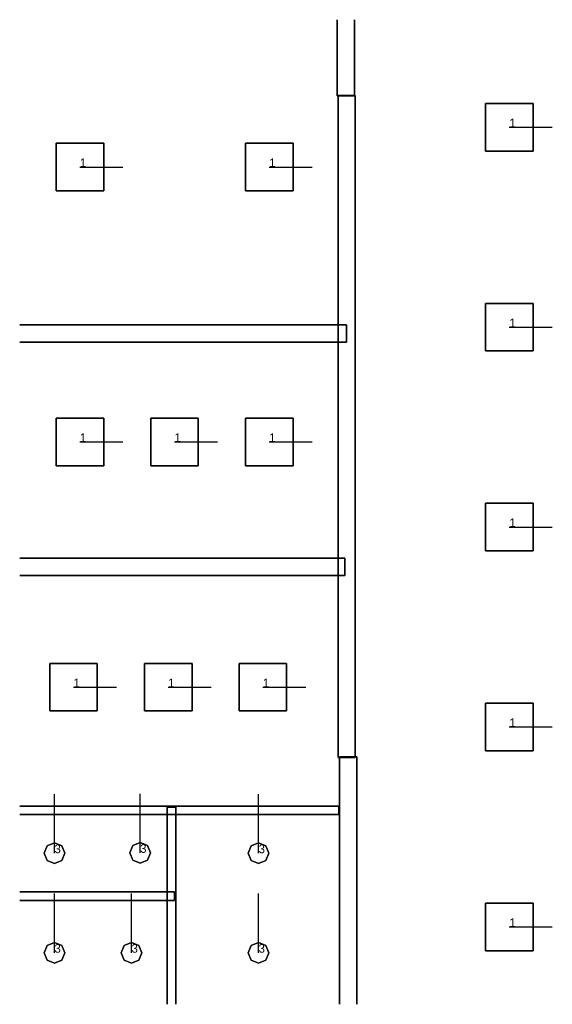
# Model space of a CAD drawing. Extents: x 84842 to 173860, y -489104 to -477254.
# Tile 1 of 6: x 84842 to 91034, y -489104 to -477654. Entities that reach past the tile are written whole.
import ezdxf

# ---------------------------------------------------------------- set-up
doc = ezdxf.new("R2010")
doc.units = 0
doc.header["$MEASUREMENT"] = 0
for name, color, linetype in [('DLXFURN', 5, 'Continuous'), ('DLXLUM', 2, 'Continuous'), ('DLXLUMEX', 2, 'Continuous')]:
    doc.layers.add(name, color=color, linetype=linetype)

# ---------------------------------------------------------------- blocks, each defined once
blk = doc.blocks.new('*U0')
for p, q in [((276.5, 276.5), (-276.5, 276.5)), ((-276.5, 276.5), (-276.5, -276.5)), ((-276.5, 276.5), (-276.5, -276.5)), ((-276.5, -276.5), (-276.5, 276.5)), ((-276.5, 276.5), (-276.5, 276.5)), ((276.5, 276.5), (-276.5, 276.5)), ((-276.5, 276.5), (-276.5, 276.5)), ((-276.5, 276.5), (276.5, 276.5)), ((-276.5, -276.5), (-276.5, 276.5)), ((-276.5, 276.5), (276.5, 276.5)), ((276.5, -276.5), (276.5, 276.5)), ((276.5, 276.5), (276.5, 276.5)), ((276.5, -276.5), (276.5, 276.5)), ((276.5, 276.5), (276.5, 276.5)), ((276.5, 276.5), (276.5, -276.5)), ((276.5, 276.5), (276.5, -276.5)), ((-276.5, -276.5), (276.5, -276.5)), ((-276.5, -276.5), (-276.5, -276.5)), ((-276.5, -276.5), (276.5, -276.5)), ((276.5, -276.5), (-276.5, -276.5)), ((-276.5, -276.5), (-276.5, -276.5)), ((276.5, -276.5), (-276.5, -276.5)), ((276.5, -276.5), (276.5, -276.5)), ((276.5, -276.5), (276.5, -276.5))]:
    blk.add_line(p, q)
at = {"color": 1}
blk.add_line((0, 0), (500, 0), dxfattribs=at)
at = {"layer": 'DLXLUMEX', "color": 7}
blk.add_text('1', height=100, dxfattribs=at).set_placement((0, 0))
blk = doc.blocks.new('*U51')
for p, q in [((276.5, 276.5), (-276.5, 276.5)), ((-276.5, 276.5), (-276.5, -276.5)), ((-276.5, 276.5), (-276.5, -276.5)), ((-276.5, -276.5), (-276.5, 276.5)), ((-276.5, 276.5), (-276.5, 276.5)), ((276.5, 276.5), (-276.5, 276.5)), ((-276.5, 276.5), (-276.5, 276.5)), ((-276.5, 276.5), (276.5, 276.5)), ((-276.5, -276.5), (-276.5, 276.5)), ((-276.5, 276.5), (276.5, 276.5)), ((276.5, -276.5), (276.5, 276.5)), ((276.5, 276.5), (276.5, 276.5)), ((276.5, -276.5), (276.5, 276.5)), ((276.5, 276.5), (276.5, 276.5)), ((276.5, 276.5), (276.5, -276.5)), ((276.5, 276.5), (276.5, -276.5)), ((-276.5, -276.5), (276.5, -276.5)), ((-276.5, -276.5), (-276.5, -276.5)), ((-276.5, -276.5), (276.5, -276.5)), ((276.5, -276.5), (-276.5, -276.5)), ((-276.5, -276.5), (-276.5, -276.5)), ((276.5, -276.5), (-276.5, -276.5)), ((276.5, -276.5), (276.5, -276.5)), ((276.5, -276.5), (276.5, -276.5))]:
    blk.add_line(p, q)
at = {"color": 1}
blk.add_line((0, 0), (500, 0), dxfattribs=at)
at = {"layer": 'DLXLUMEX', "color": 7}
blk.add_text('1', height=100, dxfattribs=at).set_placement((0, 0))
blk = doc.blocks.new('*U62')
for p, q in [((276.5, 276.5), (-276.5, 276.5)), ((-276.5, 276.5), (-276.5, -276.5)), ((-276.5, 276.5), (-276.5, -276.5)), ((-276.5, -276.5), (-276.5, 276.5)), ((-276.5, 276.5), (-276.5, 276.5)), ((276.5, 276.5), (-276.5, 276.5)), ((-276.5, 276.5), (-276.5, 276.5)), ((-276.5, 276.5), (276.5, 276.5)), ((-276.5, -276.5), (-276.5, 276.5)), ((-276.5, 276.5), (276.5, 276.5)), ((276.5, -276.5), (276.5, 276.5)), ((276.5, 276.5), (276.5, 276.5)), ((276.5, -276.5), (276.5, 276.5)), ((276.5, 276.5), (276.5, 276.5)), ((276.5, 276.5), (276.5, -276.5)), ((276.5, 276.5), (276.5, -276.5)), ((-276.5, -276.5), (276.5, -276.5)), ((-276.5, -276.5), (-276.5, -276.5)), ((-276.5, -276.5), (276.5, -276.5)), ((276.5, -276.5), (-276.5, -276.5)), ((-276.5, -276.5), (-276.5, -276.5)), ((276.5, -276.5), (-276.5, -276.5)), ((276.5, -276.5), (276.5, -276.5)), ((276.5, -276.5), (276.5, -276.5))]:
    blk.add_line(p, q)
at = {"color": 1}
blk.add_line((0, 0), (500, 0), dxfattribs=at)
at = {"layer": 'DLXLUMEX', "color": 7}
blk.add_text('1', height=100, dxfattribs=at).set_placement((0, 0))
blk = doc.blocks.new('*U73')
for p, q in [((276.5, 276.5), (-276.5, 276.5)), ((-276.5, 276.5), (-276.5, -276.5)), ((-276.5, 276.5), (-276.5, -276.5)), ((-276.5, -276.5), (-276.5, 276.5)), ((-276.5, 276.5), (-276.5, 276.5)), ((276.5, 276.5), (-276.5, 276.5)), ((-276.5, 276.5), (-276.5, 276.5)), ((-276.5, 276.5), (276.5, 276.5)), ((-276.5, -276.5), (-276.5, 276.5)), ((-276.5, 276.5), (276.5, 276.5)), ((276.5, -276.5), (276.5, 276.5)), ((276.5, 276.5), (276.5, 276.5)), ((276.5, -276.5), (276.5, 276.5)), ((276.5, 276.5), (276.5, 276.5)), ((276.5, 276.5), (276.5, -276.5)), ((276.5, 276.5), (276.5, -276.5)), ((-276.5, -276.5), (276.5, -276.5)), ((-276.5, -276.5), (-276.5, -276.5)), ((-276.5, -276.5), (276.5, -276.5)), ((276.5, -276.5), (-276.5, -276.5)), ((-276.5, -276.5), (-276.5, -276.5)), ((276.5, -276.5), (-276.5, -276.5)), ((276.5, -276.5), (276.5, -276.5)), ((276.5, -276.5), (276.5, -276.5))]:
    blk.add_line(p, q)
at = {"color": 1}
blk.add_line((0, 0), (500, 0), dxfattribs=at)
at = {"layer": 'DLXLUMEX', "color": 7}
blk.add_text('1', height=100, dxfattribs=at).set_placement((0, 0))
blk = doc.blocks.new('*U84')
for p, q in [((276.5, 276.5), (-276.5, 276.5)), ((-276.5, 276.5), (-276.5, -276.5)), ((-276.5, 276.5), (-276.5, -276.5)), ((-276.5, -276.5), (-276.5, 276.5)), ((-276.5, 276.5), (-276.5, 276.5)), ((276.5, 276.5), (-276.5, 276.5)), ((-276.5, 276.5), (-276.5, 276.5)), ((-276.5, 276.5), (276.5, 276.5)), ((-276.5, -276.5), (-276.5, 276.5)), ((-276.5, 276.5), (276.5, 276.5)), ((276.5, -276.5), (276.5, 276.5)), ((276.5, 276.5), (276.5, 276.5)), ((276.5, -276.5), (276.5, 276.5)), ((276.5, 276.5), (276.5, 276.5)), ((276.5, 276.5), (276.5, -276.5)), ((276.5, 276.5), (276.5, -276.5)), ((-276.5, -276.5), (276.5, -276.5)), ((-276.5, -276.5), (-276.5, -276.5)), ((-276.5, -276.5), (276.5, -276.5)), ((276.5, -276.5), (-276.5, -276.5)), ((-276.5, -276.5), (-276.5, -276.5)), ((276.5, -276.5), (-276.5, -276.5)), ((276.5, -276.5), (276.5, -276.5)), ((276.5, -276.5), (276.5, -276.5))]:
    blk.add_line(p, q)
at = {"color": 1}
blk.add_line((0, 0), (500, 0), dxfattribs=at)
at = {"layer": 'DLXLUMEX', "color": 7}
blk.add_text('1', height=100, dxfattribs=at).set_placement((0, 0))
blk = doc.blocks.new('*U49')
for p, q in [((276.5, 276.5), (-276.5, 276.5)), ((-276.5, 276.5), (-276.5, -276.5)), ((-276.5, 276.5), (-276.5, -276.5)), ((-276.5, -276.5), (-276.5, 276.5)), ((-276.5, 276.5), (-276.5, 276.5)), ((-276.5, 276.5), (-276.5, 276.5)), ((-276.5, 276.5), (276.5, 276.5)), ((276.5, 276.5), (-276.5, 276.5)), ((-276.5, -276.5), (-276.5, 276.5)), ((-276.5, 276.5), (276.5, 276.5)), ((276.5, -276.5), (276.5, 276.5)), ((276.5, 276.5), (276.5, 276.5)), ((276.5, -276.5), (276.5, 276.5)), ((276.5, 276.5), (276.5, 276.5)), ((276.5, 276.5), (276.5, -276.5)), ((276.5, 276.5), (276.5, -276.5)), ((-276.5, -276.5), (276.5, -276.5)), ((-276.5, -276.5), (-276.5, -276.5)), ((-276.5, -276.5), (276.5, -276.5)), ((276.5, -276.5), (-276.5, -276.5)), ((-276.5, -276.5), (-276.5, -276.5)), ((276.5, -276.5), (-276.5, -276.5)), ((276.5, -276.5), (276.5, -276.5)), ((276.5, -276.5), (276.5, -276.5))]:
    blk.add_line(p, q)
at = {"color": 1}
blk.add_line((0, 0), (500, 0), dxfattribs=at)
at = {"layer": 'DLXLUMEX', "color": 7}
blk.add_text('1', height=100, dxfattribs=at).set_placement((0, 0))
blk = doc.blocks.new('*U50')
for p, q in [((276.5, 276.5), (-276.5, 276.5)), ((-276.5, 276.5), (-276.5, -276.5)), ((-276.5, 276.5), (-276.5, -276.5)), ((-276.5, -276.5), (-276.5, 276.5)), ((-276.5, 276.5), (-276.5, 276.5)), ((276.5, 276.5), (-276.5, 276.5)), ((-276.5, 276.5), (-276.5, 276.5)), ((-276.5, 276.5), (276.5, 276.5)), ((-276.5, -276.5), (-276.5, 276.5)), ((-276.5, 276.5), (276.5, 276.5)), ((276.5, -276.5), (276.5, 276.5)), ((276.5, 276.5), (276.5, 276.5)), ((276.5, -276.5), (276.5, 276.5)), ((276.5, 276.5), (276.5, 276.5)), ((276.5, 276.5), (276.5, -276.5)), ((276.5, 276.5), (276.5, -276.5)), ((-276.5, -276.5), (276.5, -276.5)), ((-276.5, -276.5), (-276.5, -276.5)), ((-276.5, -276.5), (276.5, -276.5)), ((276.5, -276.5), (-276.5, -276.5)), ((-276.5, -276.5), (-276.5, -276.5)), ((276.5, -276.5), (-276.5, -276.5)), ((276.5, -276.5), (276.5, -276.5)), ((276.5, -276.5), (276.5, -276.5))]:
    blk.add_line(p, q)
at = {"color": 1}
blk.add_line((0, 0), (500, 0), dxfattribs=at)
at = {"layer": 'DLXLUMEX', "color": 7}
blk.add_text('1', height=100, dxfattribs=at).set_placement((0, 0))
blk = doc.blocks.new('*U52')
for p, q in [((276.5, 276.5), (-276.5, 276.5)), ((-276.5, 276.5), (-276.5, -276.5)), ((-276.5, 276.5), (-276.5, -276.5)), ((-276.5, -276.5), (-276.5, 276.5)), ((-276.5, 276.5), (-276.5, 276.5)), ((-276.5, 276.5), (-276.5, 276.5)), ((-276.5, 276.5), (276.5, 276.5)), ((276.5, 276.5), (-276.5, 276.5)), ((-276.5, -276.5), (-276.5, 276.5)), ((-276.5, 276.5), (276.5, 276.5)), ((276.5, -276.5), (276.5, 276.5)), ((276.5, 276.5), (276.5, 276.5)), ((276.5, -276.5), (276.5, 276.5)), ((276.5, 276.5), (276.5, 276.5)), ((276.5, 276.5), (276.5, -276.5)), ((276.5, 276.5), (276.5, -276.5)), ((-276.5, -276.5), (276.5, -276.5)), ((-276.5, -276.5), (-276.5, -276.5)), ((-276.5, -276.5), (276.5, -276.5)), ((276.5, -276.5), (-276.5, -276.5)), ((-276.5, -276.5), (-276.5, -276.5)), ((276.5, -276.5), (-276.5, -276.5)), ((276.5, -276.5), (276.5, -276.5)), ((276.5, -276.5), (276.5, -276.5))]:
    blk.add_line(p, q)
at = {"color": 1}
blk.add_line((0, 0), (500, 0), dxfattribs=at)
at = {"layer": 'DLXLUMEX', "color": 7}
blk.add_text('1', height=100, dxfattribs=at).set_placement((0, 0))
blk = doc.blocks.new('*U53')
for p, q in [((276.5, 276.5), (-276.5, 276.5)), ((-276.5, 276.5), (-276.5, -276.5)), ((-276.5, 276.5), (-276.5, -276.5)), ((-276.5, -276.5), (-276.5, 276.5)), ((-276.5, 276.5), (-276.5, 276.5)), ((-276.5, 276.5), (-276.5, 276.5)), ((-276.5, 276.5), (276.5, 276.5)), ((276.5, 276.5), (-276.5, 276.5)), ((-276.5, -276.5), (-276.5, 276.5)), ((-276.5, 276.5), (276.5, 276.5)), ((276.5, -276.5), (276.5, 276.5)), ((276.5, 276.5), (276.5, 276.5)), ((276.5, -276.5), (276.5, 276.5)), ((276.5, 276.5), (276.5, 276.5)), ((276.5, 276.5), (276.5, -276.5)), ((276.5, 276.5), (276.5, -276.5)), ((-276.5, -276.5), (276.5, -276.5)), ((-276.5, -276.5), (-276.5, -276.5)), ((-276.5, -276.5), (276.5, -276.5)), ((276.5, -276.5), (-276.5, -276.5)), ((-276.5, -276.5), (-276.5, -276.5)), ((276.5, -276.5), (-276.5, -276.5)), ((276.5, -276.5), (276.5, -276.5)), ((276.5, -276.5), (276.5, -276.5))]:
    blk.add_line(p, q)
at = {"color": 1}
blk.add_line((0, 0), (500, 0), dxfattribs=at)
at = {"layer": 'DLXLUMEX', "color": 7}
blk.add_text('1', height=100, dxfattribs=at).set_placement((0, 0))
blk = doc.blocks.new('*U54')
for p, q in [((276.5, 276.5), (-276.5, 276.5)), ((-276.5, 276.5), (-276.5, -276.5)), ((-276.5, 276.5), (-276.5, -276.5)), ((-276.5, -276.5), (-276.5, 276.5)), ((-276.5, 276.5), (-276.5, 276.5)), ((276.5, 276.5), (-276.5, 276.5)), ((-276.5, 276.5), (-276.5, 276.5)), ((-276.5, 276.5), (276.5, 276.5)), ((-276.5, -276.5), (-276.5, 276.5)), ((-276.5, 276.5), (276.5, 276.5)), ((276.5, -276.5), (276.5, 276.5)), ((276.5, 276.5), (276.5, 276.5)), ((276.5, -276.5), (276.5, 276.5)), ((276.5, 276.5), (276.5, 276.5)), ((276.5, 276.5), (276.5, -276.5)), ((276.5, 276.5), (276.5, -276.5)), ((-276.5, -276.5), (276.5, -276.5)), ((-276.5, -276.5), (-276.5, -276.5)), ((-276.5, -276.5), (276.5, -276.5)), ((276.5, -276.5), (-276.5, -276.5)), ((-276.5, -276.5), (-276.5, -276.5)), ((276.5, -276.5), (-276.5, -276.5)), ((276.5, -276.5), (276.5, -276.5)), ((276.5, -276.5), (276.5, -276.5))]:
    blk.add_line(p, q)
at = {"color": 1}
blk.add_line((0, 0), (500, 0), dxfattribs=at)
at = {"layer": 'DLXLUMEX', "color": 7}
blk.add_text('1', height=100, dxfattribs=at).set_placement((0, 0))
blk = doc.blocks.new('*U55')
for p, q in [((276.5, 276.5), (-276.5, 276.5)), ((-276.5, 276.5), (-276.5, -276.5)), ((-276.5, 276.5), (-276.5, -276.5)), ((-276.5, -276.5), (-276.5, 276.5)), ((-276.5, 276.5), (-276.5, 276.5)), ((-276.5, 276.5), (-276.5, 276.5)), ((-276.5, 276.5), (276.5, 276.5)), ((276.5, 276.5), (-276.5, 276.5)), ((-276.5, -276.5), (-276.5, 276.5)), ((-276.5, 276.5), (276.5, 276.5)), ((276.5, -276.5), (276.5, 276.5)), ((276.5, 276.5), (276.5, 276.5)), ((276.5, -276.5), (276.5, 276.5)), ((276.5, 276.5), (276.5, 276.5)), ((276.5, 276.5), (276.5, -276.5)), ((276.5, 276.5), (276.5, -276.5)), ((-276.5, -276.5), (276.5, -276.5)), ((-276.5, -276.5), (-276.5, -276.5)), ((-276.5, -276.5), (276.5, -276.5)), ((276.5, -276.5), (-276.5, -276.5)), ((-276.5, -276.5), (-276.5, -276.5)), ((276.5, -276.5), (-276.5, -276.5)), ((276.5, -276.5), (276.5, -276.5)), ((276.5, -276.5), (276.5, -276.5))]:
    blk.add_line(p, q)
at = {"color": 1}
blk.add_line((0, 0), (500, 0), dxfattribs=at)
at = {"layer": 'DLXLUMEX', "color": 7}
blk.add_text('1', height=100, dxfattribs=at).set_placement((0, 0))
blk = doc.blocks.new('*U56')
for p, q in [((276.5, 276.5), (-276.5, 276.5)), ((-276.5, 276.5), (-276.5, -276.5)), ((-276.5, 276.5), (-276.5, -276.5)), ((-276.5, -276.5), (-276.5, 276.5)), ((-276.5, 276.5), (-276.5, 276.5)), ((276.5, 276.5), (-276.5, 276.5)), ((-276.5, 276.5), (-276.5, 276.5)), ((-276.5, 276.5), (276.5, 276.5)), ((-276.5, -276.5), (-276.5, 276.5)), ((-276.5, 276.5), (276.5, 276.5)), ((276.5, -276.5), (276.5, 276.5)), ((276.5, 276.5), (276.5, 276.5)), ((276.5, -276.5), (276.5, 276.5)), ((276.5, 276.5), (276.5, 276.5)), ((276.5, 276.5), (276.5, -276.5)), ((276.5, 276.5), (276.5, -276.5)), ((-276.5, -276.5), (276.5, -276.5)), ((-276.5, -276.5), (-276.5, -276.5)), ((-276.5, -276.5), (276.5, -276.5)), ((276.5, -276.5), (-276.5, -276.5)), ((-276.5, -276.5), (-276.5, -276.5)), ((276.5, -276.5), (-276.5, -276.5)), ((276.5, -276.5), (276.5, -276.5)), ((276.5, -276.5), (276.5, -276.5))]:
    blk.add_line(p, q)
at = {"color": 1}
blk.add_line((0, 0), (500, 0), dxfattribs=at)
at = {"layer": 'DLXLUMEX', "color": 7}
blk.add_text('1', height=100, dxfattribs=at).set_placement((0, 0))
blk = doc.blocks.new('*U57')
for p, q in [((276.5, 276.5), (-276.5, 276.5)), ((-276.5, 276.5), (-276.5, -276.5)), ((-276.5, 276.5), (-276.5, -276.5)), ((-276.5, -276.5), (-276.5, 276.5)), ((-276.5, 276.5), (-276.5, 276.5)), ((-276.5, 276.5), (-276.5, 276.5)), ((-276.5, 276.5), (276.5, 276.5)), ((276.5, 276.5), (-276.5, 276.5)), ((-276.5, -276.5), (-276.5, 276.5)), ((-276.5, 276.5), (276.5, 276.5)), ((276.5, -276.5), (276.5, 276.5)), ((276.5, 276.5), (276.5, 276.5)), ((276.5, -276.5), (276.5, 276.5)), ((276.5, 276.5), (276.5, 276.5)), ((276.5, 276.5), (276.5, -276.5)), ((276.5, 276.5), (276.5, -276.5)), ((-276.5, -276.5), (276.5, -276.5)), ((-276.5, -276.5), (-276.5, -276.5)), ((-276.5, -276.5), (276.5, -276.5)), ((276.5, -276.5), (-276.5, -276.5)), ((-276.5, -276.5), (-276.5, -276.5)), ((276.5, -276.5), (-276.5, -276.5)), ((276.5, -276.5), (276.5, -276.5)), ((276.5, -276.5), (276.5, -276.5))]:
    blk.add_line(p, q)
at = {"color": 1}
blk.add_line((0, 0), (500, 0), dxfattribs=at)
at = {"layer": 'DLXLUMEX', "color": 7}
blk.add_text('1', height=100, dxfattribs=at).set_placement((0, 0))
blk = doc.blocks.new('*U112')
at = {"color": 1}
blk.add_line((0, 0), (0, 688), dxfattribs=at)
for p, q in [((-85, 85), (0, 120)), ((0, 120), (-85, 85)), ((0, 120), (-85, 85)), ((-85, 85), (0, 120)), ((0, 120), (85, 85)), ((85, 85), (0, 120)), ((85, 85), (0, 120)), ((0, 120), (0, 120)), ((0, 120), (85, 85)), ((0, 120), (0, 120)), ((-120, 0), (-85, 85)), ((-85, 85), (-120, 0)), ((-85, 85), (-120, 0)), ((-120, 0), (-85, 85)), ((-85, -85), (-120, 0)), ((-120, 0), (-85, -85)), ((-120, 0), (-120, 0)), ((-120, 0), (-85, -85)), ((-85, -85), (-120, 0)), ((-120, 0), (-120, 0)), ((-85, 85), (-85, 85)), ((-85, 85), (-85, 85)), ((85, 85), (120, 0)), ((120, 0), (85, 85)), ((85, 85), (85, 85)), ((120, 0), (85, 85)), ((85, 85), (85, 85)), ((85, 85), (120, 0)), ((120, 0), (85, -85)), ((85, -85), (120, 0)), ((85, -85), (120, 0)), ((120, 0), (85, -85)), ((120, 0), (120, 0)), ((120, 0), (120, 0)), ((0, -120), (-85, -85)), ((-85, -85), (0, -120)), ((-85, -85), (-85, -85)), ((-85, -85), (0, -120)), ((0, -120), (-85, -85)), ((-85, -85), (-85, -85)), ((85, -85), (0, -120)), ((0, -120), (85, -85)), ((0, -120), (85, -85)), ((85, -85), (0, -120)), ((85, -85), (85, -85)), ((85, -85), (85, -85)), ((0, -120), (0, -120)), ((0, -120), (0, -120))]:
    blk.add_line(p, q)
at = {"layer": 'DLXLUMEX', "color": 7}
blk.add_text('3', height=100, dxfattribs=at).set_placement((0, 0))
blk = doc.blocks.new('*U113')
at = {"color": 1}
blk.add_line((0, 0), (0, 688), dxfattribs=at)
for p, q in [((-85, 85), (0, 120)), ((0, 120), (-85, 85)), ((0, 120), (-85, 85)), ((-85, 85), (0, 120)), ((0, 120), (85, 85)), ((85, 85), (0, 120)), ((85, 85), (0, 120)), ((0, 120), (0, 120)), ((0, 120), (85, 85)), ((0, 120), (0, 120)), ((-120, 0), (-85, 85)), ((-85, 85), (-120, 0)), ((-85, 85), (-120, 0)), ((-120, 0), (-85, 85)), ((-85, -85), (-120, 0)), ((-120, 0), (-85, -85)), ((-120, 0), (-120, 0)), ((-120, 0), (-85, -85)), ((-85, -85), (-120, 0)), ((-120, 0), (-120, 0)), ((-85, 85), (-85, 85)), ((-85, 85), (-85, 85)), ((85, 85), (120, 0)), ((120, 0), (85, 85)), ((85, 85), (85, 85)), ((120, 0), (85, 85)), ((85, 85), (85, 85)), ((85, 85), (120, 0)), ((120, 0), (85, -85)), ((85, -85), (120, 0)), ((85, -85), (120, 0)), ((120, 0), (85, -85)), ((120, 0), (120, 0)), ((120, 0), (120, 0)), ((0, -120), (-85, -85)), ((-85, -85), (0, -120)), ((-85, -85), (-85, -85)), ((-85, -85), (0, -120)), ((0, -120), (-85, -85)), ((-85, -85), (-85, -85)), ((85, -85), (0, -120)), ((0, -120), (85, -85)), ((0, -120), (85, -85)), ((85, -85), (0, -120)), ((85, -85), (85, -85)), ((85, -85), (85, -85)), ((0, -120), (0, -120)), ((0, -120), (0, -120))]:
    blk.add_line(p, q)
at = {"layer": 'DLXLUMEX', "color": 7}
blk.add_text('3', height=100, dxfattribs=at).set_placement((0, 0))
blk = doc.blocks.new('*U114')
at = {"color": 1}
blk.add_line((0, 0), (0, 688), dxfattribs=at)
for p, q in [((-85, 85), (0, 120)), ((0, 120), (-85, 85)), ((0, 120), (-85, 85)), ((-85, 85), (0, 120)), ((0, 120), (85, 85)), ((85, 85), (0, 120)), ((85, 85), (0, 120)), ((0, 120), (0, 120)), ((0, 120), (85, 85)), ((0, 120), (0, 120)), ((-120, 0), (-85, 85)), ((-85, 85), (-120, 0)), ((-85, 85), (-120, 0)), ((-120, 0), (-85, 85)), ((-85, -85), (-120, 0)), ((-120, 0), (-85, -85)), ((-120, 0), (-120, 0)), ((-120, 0), (-85, -85)), ((-85, -85), (-120, 0)), ((-120, 0), (-120, 0)), ((-85, 85), (-85, 85)), ((-85, 85), (-85, 85)), ((85, 85), (120, 0)), ((120, 0), (85, 85)), ((85, 85), (85, 85)), ((120, 0), (85, 85)), ((85, 85), (85, 85)), ((85, 85), (120, 0)), ((120, 0), (85, -85)), ((85, -85), (120, 0)), ((85, -85), (120, 0)), ((120, 0), (85, -85)), ((120, 0), (120, 0)), ((120, 0), (120, 0)), ((0, -120), (-85, -85)), ((-85, -85), (0, -120)), ((-85, -85), (0, -120)), ((0, -120), (-85, -85)), ((-85, -85), (-85, -85)), ((-85, -85), (-85, -85)), ((85, -85), (0, -120)), ((0, -120), (85, -85)), ((0, -120), (85, -85)), ((85, -85), (0, -120)), ((85, -85), (85, -85)), ((85, -85), (85, -85)), ((0, -120), (0, -120)), ((0, -120), (0, -120))]:
    blk.add_line(p, q)
at = {"layer": 'DLXLUMEX', "color": 7}
blk.add_text('3', height=100, dxfattribs=at).set_placement((0, 0))
blk = doc.blocks.new('*U115')
at = {"color": 1}
blk.add_line((0, 0), (0, 688), dxfattribs=at)
for p, q in [((-85, 85), (0, 120)), ((0, 120), (-85, 85)), ((0, 120), (-85, 85)), ((-85, 85), (0, 120)), ((0, 120), (85, 85)), ((85, 85), (0, 120)), ((85, 85), (0, 120)), ((0, 120), (0, 120)), ((0, 120), (85, 85)), ((0, 120), (0, 120)), ((-120, 0), (-85, 85)), ((-85, 85), (-120, 0)), ((-85, 85), (-120, 0)), ((-120, 0), (-85, 85)), ((-85, -85), (-120, 0)), ((-120, 0), (-85, -85)), ((-120, 0), (-120, 0)), ((-120, 0), (-85, -85)), ((-85, -85), (-120, 0)), ((-120, 0), (-120, 0)), ((-85, 85), (-85, 85)), ((-85, 85), (-85, 85)), ((85, 85), (120, 0)), ((120, 0), (85, 85)), ((85, 85), (85, 85)), ((120, 0), (85, 85)), ((85, 85), (85, 85)), ((85, 85), (120, 0)), ((120, 0), (85, -85)), ((85, -85), (120, 0)), ((85, -85), (120, 0)), ((120, 0), (85, -85)), ((120, 0), (120, 0)), ((120, 0), (120, 0)), ((0, -120), (-85, -85)), ((-85, -85), (0, -120)), ((-85, -85), (0, -120)), ((0, -120), (-85, -85)), ((-85, -85), (-85, -85)), ((-85, -85), (-85, -85)), ((85, -85), (0, -120)), ((0, -120), (85, -85)), ((0, -120), (85, -85)), ((85, -85), (0, -120)), ((85, -85), (85, -85)), ((85, -85), (85, -85)), ((0, -120), (0, -120)), ((0, -120), (0, -120))]:
    blk.add_line(p, q)
at = {"layer": 'DLXLUMEX', "color": 7}
blk.add_text('3', height=100, dxfattribs=at).set_placement((0, 0))
blk = doc.blocks.new('*U116')
at = {"color": 1}
blk.add_line((0, 0), (0, 688), dxfattribs=at)
for p, q in [((-85, 85), (0, 120)), ((0, 120), (-85, 85)), ((0, 120), (-85, 85)), ((-85, 85), (0, 120)), ((0, 120), (85, 85)), ((85, 85), (0, 120)), ((85, 85), (0, 120)), ((0, 120), (0, 120)), ((0, 120), (85, 85)), ((0, 120), (0, 120)), ((-120, 0), (-85, 85)), ((-85, 85), (-120, 0)), ((-85, 85), (-120, 0)), ((-120, 0), (-85, 85)), ((-85, -85), (-120, 0)), ((-120, 0), (-85, -85)), ((-120, 0), (-120, 0)), ((-120, 0), (-85, -85)), ((-85, -85), (-120, 0)), ((-120, 0), (-120, 0)), ((-85, 85), (-85, 85)), ((-85, 85), (-85, 85)), ((85, 85), (120, 0)), ((120, 0), (85, 85)), ((85, 85), (85, 85)), ((120, 0), (85, 85)), ((85, 85), (85, 85)), ((85, 85), (120, 0)), ((120, 0), (85, -85)), ((85, -85), (120, 0)), ((85, -85), (120, 0)), ((120, 0), (85, -85)), ((120, 0), (120, 0)), ((120, 0), (120, 0)), ((0, -120), (-85, -85)), ((-85, -85), (0, -120)), ((-85, -85), (-85, -85)), ((-85, -85), (0, -120)), ((0, -120), (-85, -85)), ((-85, -85), (-85, -85)), ((85, -85), (0, -120)), ((0, -120), (85, -85)), ((0, -120), (85, -85)), ((85, -85), (0, -120)), ((85, -85), (85, -85)), ((85, -85), (85, -85)), ((0, -120), (0, -120)), ((0, -120), (0, -120))]:
    blk.add_line(p, q)
at = {"layer": 'DLXLUMEX', "color": 7}
blk.add_text('3', height=100, dxfattribs=at).set_placement((0, 0))
blk = doc.blocks.new('*U118')
at = {"color": 1}
blk.add_line((0, 0), (0, 688), dxfattribs=at)
for p, q in [((-85, 85), (0, 120)), ((0, 120), (-85, 85)), ((0, 120), (-85, 85)), ((-85, 85), (0, 120)), ((0, 120), (85, 85)), ((85, 85), (0, 120)), ((85, 85), (0, 120)), ((0, 120), (0, 120)), ((0, 120), (85, 85)), ((0, 120), (0, 120)), ((-120, 0), (-85, 85)), ((-85, 85), (-120, 0)), ((-85, 85), (-120, 0)), ((-120, 0), (-85, 85)), ((-85, -85), (-120, 0)), ((-120, 0), (-85, -85)), ((-120, 0), (-120, 0)), ((-120, 0), (-85, -85)), ((-85, -85), (-120, 0)), ((-120, 0), (-120, 0)), ((-85, 85), (-85, 85)), ((-85, 85), (-85, 85)), ((85, 85), (120, 0)), ((120, 0), (85, 85)), ((85, 85), (85, 85)), ((120, 0), (85, 85)), ((85, 85), (85, 85)), ((85, 85), (120, 0)), ((120, 0), (85, -85)), ((85, -85), (120, 0)), ((85, -85), (120, 0)), ((120, 0), (85, -85)), ((120, 0), (120, 0)), ((120, 0), (120, 0)), ((0, -120), (-85, -85)), ((-85, -85), (0, -120)), ((-85, -85), (-85, -85)), ((-85, -85), (0, -120)), ((0, -120), (-85, -85)), ((-85, -85), (-85, -85)), ((85, -85), (0, -120)), ((0, -120), (85, -85)), ((0, -120), (85, -85)), ((85, -85), (0, -120)), ((85, -85), (85, -85)), ((85, -85), (85, -85)), ((0, -120), (0, -120)), ((0, -120), (0, -120))]:
    blk.add_line(p, q)
at = {"layer": 'DLXLUMEX', "color": 7}
blk.add_text('3', height=100, dxfattribs=at).set_placement((0, 0))
blk = doc.blocks.new('*U120')
for p, q in [((100, 1450), (-100, 1450)), ((-100, 1450), (-100, 1450)), ((-100, 1450), (100, 1450)), ((-100, -1429), (-100, 1450)), ((-100, 1450), (-100, 1450)), ((-100, 1450), (-100, -1429)), ((100, 1450), (100, 1450)), ((100, -1429), (100, 1450)), ((100, 1450), (100, 1450)), ((100, 1450), (100, -1429)), ((-100, -1429), (-100, -1429)), ((100, -1429), (100, -1429))]:
    blk.add_line(p, q)
blk = doc.blocks.new('*U10')
for p, q in [((-1836, 50), (-1836, 50)), ((-1836, 50), (1875, 50)), ((1875, 50), (-1836, 50)), ((1875, -50), (1875, 50)), ((1875, 50), (1875, 50)), ((1875, 50), (1875, -50)), ((1875, 50), (1875, 50)), ((-1836, -50), (-1836, -50)), ((-1836, -50), (1875, -50)), ((1875, -50), (-1836, -50)), ((1875, -50), (1875, -50)), ((1875, -50), (1875, -50))]:
    blk.add_line(p, q)
blk = doc.blocks.new('*U11')
for p, q in [((50, 1150), (-50, 1150)), ((-50, 1150), (-50, 1150)), ((-50, 1150), (50, 1150)), ((-50, -1142), (-50, 1150)), ((-50, 1150), (-50, 1150)), ((-50, 1150), (-50, -1142)), ((50, 1150), (50, 1150)), ((50, -1142), (50, 1150)), ((50, 1150), (50, 1150)), ((50, 1150), (50, -1142)), ((-50, -1142), (-50, -1142)), ((50, -1142), (50, -1142))]:
    blk.add_line(p, q)
blk = doc.blocks.new('*U13')
for p, q in [((-899, 50), (-899, 50)), ((-899, 50), (900, 50)), ((900, 50), (-899, 50)), ((900, -50), (900, 50)), ((900, 50), (900, 50)), ((900, 50), (900, -50)), ((900, 50), (900, 50)), ((-899, -50), (-899, -50)), ((-899, -50), (900, -50)), ((900, -50), (-899, -50)), ((900, -50), (900, -50)), ((900, -50), (900, -50))]:
    blk.add_line(p, q)
blk = doc.blocks.new('*U27')
for p, q in [((-100, 3850), (-100, -3850)), ((-100, -3850), (-100, 3850)), ((-100, 3850), (-100, 3850)), ((100, 3850), (-100, 3850)), ((-100, 3850), (-100, 3850)), ((-100, 3850), (100, 3850)), ((100, 3850), (100, 3850)), ((100, -3850), (100, 3850)), ((100, 3850), (100, 3850)), ((100, 3850), (100, -3850)), ((-100, -3850), (-100, -3850)), ((-100, -3850), (100, -3850)), ((100, -3850), (-100, -3850)), ((-100, -3850), (-100, -3850)), ((100, -3850), (100, -3850)), ((100, -3850), (100, -3850))]:
    blk.add_line(p, q)
blk = doc.blocks.new('*U28')
for p, q in [((-100, 436), (-100, 436)), ((-100, 436), (-100, -450)), ((-100, -450), (-100, 436)), ((100, 436), (100, 436)), ((100, 436), (100, -450)), ((100, -450), (100, 436)), ((-100, -450), (100, -450)), ((100, -450), (-100, -450)), ((-100, -450), (-100, -450)), ((-100, -450), (-100, -450)), ((100, -450), (100, -450)), ((100, -450), (100, -450))]:
    blk.add_line(p, q)
blk = doc.blocks.new('*U29')
for p, q in [((1900, 100), (-1900, 100)), ((-1900, 100), (-1900, 100)), ((-1900, 100), (1900, 100)), ((1900, 100), (1900, 100)), ((1900, -100), (1900, 100)), ((1900, 100), (1900, 100)), ((1900, 100), (1900, -100)), ((-1900, -100), (1900, -100)), ((1900, -100), (-1900, -100)), ((-1900, -100), (-1900, -100)), ((1900, -100), (1900, -100)), ((1900, -100), (1900, -100))]:
    blk.add_line(p, q)
blk = doc.blocks.new('*U30')
for p, q in [((-1880, 100), (-1880, 100)), ((-1880, 100), (1900, 100)), ((1900, 100), (-1880, 100)), ((1900, -100), (1900, 100)), ((1900, 100), (1900, 100)), ((1900, 100), (1900, -100)), ((1900, 100), (1900, 100)), ((-1880, -100), (-1880, -100)), ((-1880, -100), (1900, -100)), ((1900, -100), (-1880, -100)), ((1900, -100), (1900, -100)), ((1900, -100), (1900, -100))]:
    blk.add_line(p, q)

msp = doc.modelspace()

# ---------------------------------------------------------------- block references
at = {"layer": 'DLXFURN'}
for name, p in [('*U28', (88633, -478090, -60)), ('*U27', (88643, -482385, -60)), ('*U29', (86742, -481304, -60)), ('*U30', (86722, -484016, -60)), ('*U120', (88661, -487675, -60)), ('*U10', (86679, -486848, -60)), ('*U11', (86608, -487962, -60)), ('*U13', (85742, -487847, -60))]:
    msp.add_blockref(name, p, dxfattribs=at)
at = {"layer": 'DLXLUM'}
for name, p in [('*U84', (90534, -478905, -60)), ('*U49', (85542, -479368, -60)), ('*U50', (87743, -479368, -60)), ('*U73', (90534, -481230, -60)), ('*U52', (85542, -482564, -60)), ('*U53', (86642, -482564, -60)), ('*U54', (87743, -482564, -60)), ('*U62', (90534, -483554, -60)), ('*U55', (85468, -485416, -60)), ('*U56', (86569, -485416, -60)), ('*U57', (87669, -485416, -60)), ('*U51', (90534, -485879, -60)), ('*U113', (85246, -487347, -60)), ('*U116', (86242, -487343, -60)), ('*U115', (87619, -487347, -60)), ('*U112', (85246, -488504, -60)), ('*U118', (86142, -488504, -60)), ('*U114', (87619, -488504, -60)), ('*U0', (90534, -488204, -60))]:
    msp.add_blockref(name, p, dxfattribs=at)

doc.saveas('drawing.dxf')
